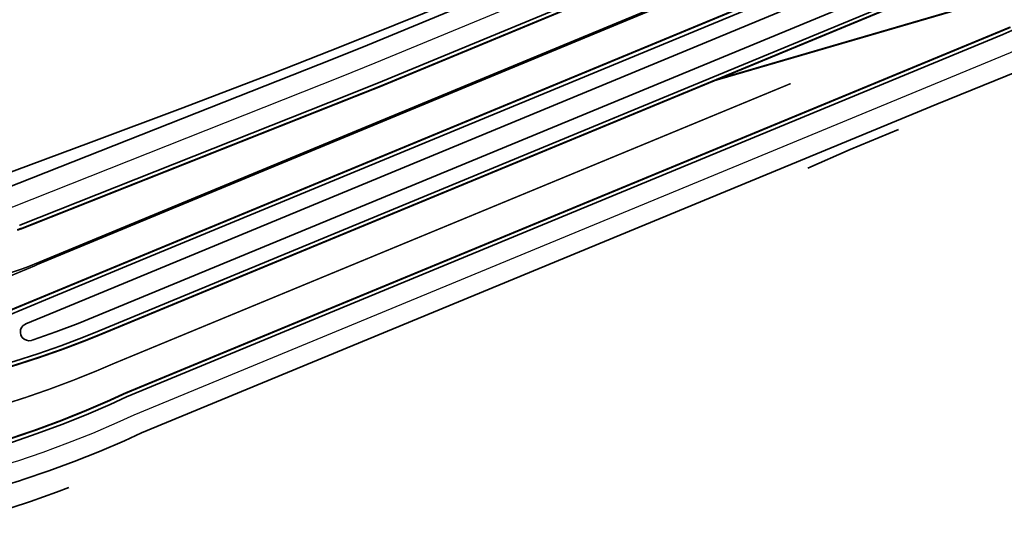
# Model space of a CAD drawing. Extents: x 184439 to 185588, y 575314 to 576044.
# Tile 4 of 13: x 184699 to 184800, y 575507 to 575561. Entities that reach past the tile are written whole.
import ezdxf

# ---------------------------------------------------------------- set-up
doc = ezdxf.new("R2010")
doc.units = 0
doc.linetypes.add('13strp', pattern=[4, 1, -3])
doc.linetypes.add('39strp', pattern=[12, 3, -9])
for name, color, linetype, lineweight in [('gw-nw-grondwerklijn', 90, 'Continuous', 35), ('gw-nw-kruinlijn', 90, 'Continuous', 35), ('mk-nw-13streep 0.30', 7, '13strp', 35), ('mk-nw-39streep 0.15', 7, '39strp', 35), ('mk-nw-streep 0.15', 7, 'Continuous', 35), ('mk-nw-streep 0.20', 7, 'Continuous', 35), ('vh-nw-halfverharding', 30, 'Continuous', 25), ('vh-nw-randverharding', 6, 'Continuous', 35)]:
    doc.layers.add(name, color=color, linetype=linetype, lineweight=lineweight)

msp = doc.modelspace()

# ---------------------------------------------------------------- linework, layer by layer
at = {"layer": 'gw-nw-grondwerklijn', "flags": 128}
for points in [[(184744.02, 575562.46), (184734.75, 575558.74), (184731.26, 575557.35), (184725.45, 575555.06), (184716.12, 575551.48), (184706.74, 575547.98), (184697.32, 575544.48)], [(184780.24, 575545.29), (184784.56, 575547.21), (184789.51, 575549.27)], [(184685.75, 575507.41), (184686.58, 575507.53), (184689.11, 575507.94), (184689.14, 575507.94), (184689.41, 575507.99), (184692.29, 575508.65), (184695.05, 575509.38), (184697.79, 575510.19), (184700.12, 575510.95), (184700.5, 575511.08), (184703.18, 575512.03), (184704.43, 575512.52)]]:
    msp.add_lwpolyline(points, dxfattribs=at)
at = {"layer": 'gw-nw-kruinlijn', "flags": 128}
for points in [[(184813.58, 575578.1), (184811.84, 575577.04), (184810.95, 575576.52), (184810.07, 575576.01), (184808.29, 575575.03), (184806.49, 575574.08), (184804.68, 575573.16), (184802.85, 575572.27), (184801.02, 575571.4), (184799.19, 575570.56), (184797.34, 575569.73), (184795.5, 575568.93), (184793.5, 575568.07), (184791.5, 575567.23), (184789.5, 575566.4), (184787.5, 575565.57), (184703.1, 575530.59), (184700.03, 575529.32)], [(184781.27, 575577.06), (184735.08, 575557.92), (184731.59, 575556.53), (184697.85, 575543.18)], [(184700.03, 575529.32), (184699.99, 575529.3), (184699.77, 575529.15), (184699.6, 575528.94), (184699.5, 575528.69), (184699.48, 575528.43), (184699.53, 575528.17), (184699.66, 575527.93), (184699.86, 575527.75), (184700.1, 575527.63), (184700.36, 575527.58), (184700.62, 575527.62), (184700.66, 575527.63), (184700.8, 575527.68), (184703.11, 575528.49), (184705.4, 575529.36), (184706.98, 575529.99), (184812.52, 575573.68)], [(184683.83, 575509.62), (184686.22, 575509.95), (184688.69, 575510.35), (184688.72, 575510.36), (184688.98, 575510.4), (184691.7, 575511.04), (184694.41, 575511.74), (184697.09, 575512.51), (184699.39, 575513.22), (184699.75, 575513.34), (184702.39, 575514.24), (184705, 575515.21), (184707.59, 575516.23), (184710.14, 575517.33), (184711.9, 575518.12), (184793.45, 575551.88), (184801.81, 575555.24), (184802.68, 575555.72), (184817.13, 575562.53)]]:
    msp.add_lwpolyline(points, dxfattribs=at)
at = {"layer": 'mk-nw-13streep 0.30', "const_width": 0.3, "flags": 128}
msp.add_lwpolyline([(184791, 575572.76), (184789.46, 575572.1), (184787.48, 575571.26), (184785.49, 575570.42), (184784.24, 575569.9), (184701.09, 575535.44), (184701.04, 575535.42)], dxfattribs=at)
at = {"layer": 'mk-nw-39streep 0.15', "const_width": 0.15, "flags": 128}
msp.add_lwpolyline([(184687.55, 575518.45), (184690.09, 575518.99), (184692.61, 575519.6), (184695.11, 575520.26), (184697.25, 575520.88), (184697.6, 575520.99), (184700.06, 575521.78), (184702.5, 575522.63), (184704.92, 575523.54), (184707.31, 575524.5), (184708.96, 575525.21), (184778.47, 575553.98)], dxfattribs=at)
at = {"layer": 'mk-nw-streep 0.15', "const_width": 0.15, "flags": 128}
for points in [[(184701.08, 575535.33), (184696.48, 575533.42)], [(184701.01, 575535.49), (184700.58, 575535.31), (184700.15, 575535.14), (184699.45, 575534.89), (184697.87, 575534.36)]]:
    msp.add_lwpolyline(points, dxfattribs=at)
at = {"layer": 'mk-nw-streep 0.20', "const_width": 0.2, "flags": 128}
for points in [[(184810.76, 575582.64), (184809, 575581.83), (184808.11, 575581.43), (184807.22, 575581.05), (184805.43, 575580.31), (184803.63, 575579.6), (184801.81, 575578.92), (184799.97, 575578.26), (184798.13, 575577.62), (184796.27, 575577.01), (184794.4, 575576.41), (184792.51, 575575.83), (184790.47, 575575.21), (184788.41, 575574.59), (184786.34, 575573.99), (184784.26, 575573.38), (184782.95, 575572.99), (184736.45, 575553.72), (184699.58, 575539.09), (184699.53, 575539.07)], [(184812.58, 575579.71), (184810.87, 575578.67), (184810, 575578.16), (184809.13, 575577.67), (184807.38, 575576.7), (184805.61, 575575.76), (184803.83, 575574.86), (184802.03, 575573.98), (184800.22, 575573.12), (184798.4, 575572.29), (184796.58, 575571.47), (184794.74, 575570.67), (184792.75, 575569.82), (184790.76, 575568.98), (184788.77, 575568.15), (184786.77, 575567.32), (184702.38, 575532.35), (184702.31, 575532.32)], [(184686.81, 575522.16), (184686.9, 575522.17), (184689.35, 575522.64), (184691.79, 575523.16), (184694.22, 575523.75), (184696.3, 575524.31), (184696.63, 575524.4), (184699.03, 575525.11), (184701.41, 575525.88), (184703.76, 575526.7), (184706.1, 575527.59), (184707.71, 575528.24), (184813.24, 575571.92)], [(184770.78, 575554.34), (184799.75, 575562.79)], [(184688.29, 575514.75), (184690.83, 575515.35), (184693.43, 575516.03), (184696, 575516.77), (184698.21, 575517.46), (184698.56, 575517.58), (184701.09, 575518.44), (184703.6, 575519.37), (184706.08, 575520.37), (184708.53, 575521.42), (184710.21, 575522.19), (184801.01, 575559.77)], [(184699.53, 575539.09), (184699.15, 575538.94)], [(184702.31, 575532.32), (184697.72, 575530.42), (184696.19, 575529.8), (184694.63, 575529.22), (184693.07, 575528.67), (184691.52, 575528.17), (184691.17, 575528.05), (184689.25, 575527.49), (184687.31, 575526.97), (184685.36, 575526.51), (184683.56, 575526.13), (184683.4, 575526.1), (184681.43, 575525.74), (184679.45, 575525.44), (184679.17, 575525.4), (184677.47, 575525.18), (184675.47, 575524.98), (184675.41, 575524.98), (184674.91, 575524.94), (184673.48, 575524.84), (184673.31, 575524.83), (184671.48, 575524.74), (184671.2, 575524.73), (184670.64, 575524.72)]]:
    msp.add_lwpolyline(points, dxfattribs=at)
at = {"layer": 'vh-nw-halfverharding', "flags": 128}
for points in [[(184809.49, 575584.68), (184807.78, 575583.89), (184806.91, 575583.51), (184806.04, 575583.14), (184804.29, 575582.42), (184802.52, 575581.73), (184800.74, 575581.06), (184798.93, 575580.42), (184797.11, 575579.8), (184795.28, 575579.2), (184793.43, 575578.61), (184791.56, 575578.03), (184789.53, 575577.42), (184787.49, 575576.81), (184785.42, 575576.2), (184783.34, 575575.59), (184782.04, 575575.21), (184735.84, 575556.07), (184732.36, 575554.68), (184698.66, 575541.31), (184698.61, 575541.29)], [(184688.76, 575512.4), (184691.31, 575513), (184693.96, 575513.69), (184696.6, 575514.44), (184698.85, 575515.15), (184699.21, 575515.27), (184701.8, 575516.15), (184704.36, 575517.1), (184706.9, 575518.11), (184709.41, 575519.19), (184711.13, 575519.97), (184801.01, 575557.17), (184801.91, 575557.57), (184816.37, 575564.38)]]:
    msp.add_lwpolyline(points, dxfattribs=at)
at = {"layer": 'vh-nw-randverharding', "flags": 128}
for points in [[(184810.54, 575582.98), (184808.79, 575582.17), (184807.91, 575581.78), (184807.03, 575581.4), (184805.24, 575580.66), (184803.44, 575579.95), (184801.63, 575579.27), (184799.8, 575578.62), (184797.96, 575577.99), (184796.1, 575577.37), (184794.23, 575576.78), (184792.36, 575576.19), (184790.31, 575575.58), (184788.26, 575574.96), (184786.19, 575574.35), (184784.11, 575573.75), (184782.8, 575573.36), (184736.61, 575554.22), (184733.12, 575552.83), (184699.43, 575539.46), (184699.37, 575539.44)], [(184812.79, 575579.37), (184811.07, 575578.33), (184810.2, 575577.82), (184809.33, 575577.32), (184807.57, 575576.35), (184805.8, 575575.41), (184804.01, 575574.5), (184802.2, 575573.62), (184800.39, 575572.76), (184798.57, 575571.92), (184796.74, 575571.11), (184794.9, 575570.3), (184792.91, 575569.45), (184790.92, 575568.61), (184788.92, 575567.78), (184786.92, 575566.95), (184711.77, 575535.81), (184702.46, 575531.95)], [(184686.74, 575522.55), (184686.83, 575522.56), (184689.27, 575523.03), (184691.7, 575523.55), (184694.12, 575524.14), (184696.19, 575524.69), (184696.52, 575524.78), (184698.91, 575525.49), (184701.28, 575526.25), (184703.63, 575527.08), (184705.95, 575527.96), (184707.56, 575528.61), (184813.09, 575572.29)], [(184688.37, 575514.36), (184690.91, 575514.96), (184693.52, 575515.64), (184696.1, 575516.38), (184698.31, 575517.07), (184698.67, 575517.19), (184701.21, 575518.06), (184703.72, 575519), (184706.21, 575519.99), (184708.67, 575521.05), (184710.37, 575521.82), (184800.24, 575559.02), (184801.15, 575559.42), (184815.6, 575566.23)], [(184702.46, 575531.95), (184697.88, 575530.05), (184696.33, 575529.43), (184694.77, 575528.85), (184693.2, 575528.29), (184691.64, 575527.78), (184691.28, 575527.67), (184689.35, 575527.1), (184687.41, 575526.59), (184685.45, 575526.12), (184683.63, 575525.74), (184683.48, 575525.71), (184681.5, 575525.35), (184679.51, 575525.04), (184679.22, 575525), (184677.51, 575524.79), (184675.51, 575524.58), (184675.45, 575524.58), (184674.94, 575524.54), (184673.5, 575524.44), (184673.33, 575524.43), (184671.49, 575524.34), (184671.28, 575524.34)]]:
    msp.add_lwpolyline(points, dxfattribs=at)

doc.saveas('drawing.dxf')
